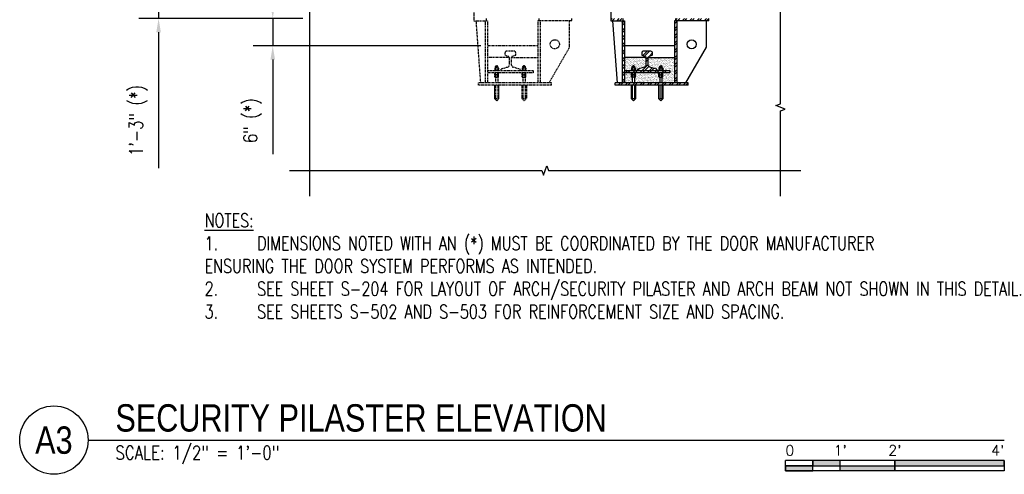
# Model space of a CAD drawing. Header units: inches. Extents: x 153 to 2573, y -502 to -24.
# Tile 21 of 23: x 1317 to 1533, y -502 to -403. Entities that reach past the tile are written whole.
import ezdxf
from ezdxf.enums import TextEntityAlignment as Align

# ---------------------------------------------------------------- set-up
doc = ezdxf.new("R2010")
doc.units = ezdxf.units.IN
doc.header["$LTSCALE"] = 0.5
doc.header["$MEASUREMENT"] = 0
doc.linetypes.add('HIDDEN2', pattern=[0.1875, 0.125, -0.0625])
doc.layers.get('DEFPOINTS').update_dxf_attribs({"color": 140})
for name, color, linetype in [('S-ANNO-DIMS', 1, 'Continuous'), ('S-ANNO-SYMB', 2, 'Continuous'), ('S-ANNO-TEXT', 2, 'Continuous'), ('S-ANNO-TITL', 2, 'Continuous'), ('S-DETL-GENF', 90, 'Continuous'), ('S-DETL-HIDD', 1, 'HIDDEN2'), ('S-DETL-MEDM', 3, 'Continuous'), ('S-DETL-PATT', 1, 'Continuous'), ('S-DETL-XLIT', 1, 'Continuous')]:
    doc.layers.add(name, color=color, linetype=linetype)
doc.styles.add('Annotative', font='romans.shx', dxfattribs={"width": 0.8, "height": 0.125})
doc.styles.add('Arial', font='romans.shx', dxfattribs={"width": 0.8})
doc.styles.add('Title', font='swiss.ttf')
doc.styles.add('TITLES', font='swiss.ttf', dxfattribs={"width": 0.8, "height": 0.25})
doc.dimstyles.new('Annotative', dxfattribs={"dimscale": 0, "dimtxt": 0.125, "dimasz": 0.125, "dimexe": 0.18, "dimexo": 0.0625, "dimgap": 0.09, "dimtad": 1, "dimdec": 3, "dimzin": 3, "dimdsep": 46, "dimlunit": 4, "dimtxsty": 'Annotative', "dimcen": 0.09, "dimclrt": 2, "dimazin": 2, "dimtfac": 1, "dimtdec": 3, "dimtmove": 0, "dimatfit": 0, "dimfxl": 1, "dimtfill": 1, "dimfrac": 2, "dimtolj": 1, "dimtzin": 0, "dimarcsym": 0})
pattern_1 = [(45, (58.2885, -698.9181), (-0.7954951, 0.7954951), []), (45, (58.8189, -698.9181), (-0.7954951, 0.7954951), [])]

# ---------------------------------------------------------------- blocks, each defined once
blk = doc.blocks.new('*D18')
at = {"layer": 'DEFPOINTS', "color": 0, "transparency": 16777216}
for p in [(1347.94, -387.3), (1420.49, -387.3), (1381.11, -402.3)]:
    blk.add_point(p, dxfattribs=at)
at = {"layer": 'S-ANNO-DIMS', "color": 0, "lineweight": -2, "transparency": 16777216}
for p, q in [((1347.94, -384.3), (1347.94, -381.3)), ((1418.99, -387.3), (1343.62, -387.3)), ((1347.94, -387.3), (1347.94, -402.3)), ((1379.61, -402.3), (1343.62, -402.3)), ((1347.94, -405.3), (1347.94, -435.11))]:
    blk.add_line(p, q, dxfattribs=at)
at = {"layer": 'S-ANNO-DIMS', "color": 0, "transparency": 16777216}
for points in [[(1347.44, -384.3), (1348.44, -384.3), (1347.94, -387.3)], [(1347.44, -405.3), (1348.44, -405.3), (1347.94, -402.3)]]:
    blk.add_solid(points, dxfattribs=at)
at = {"layer": 'S-ANNO-DIMS', "color": 2, "transparency": 16777216, "insert": (1343.5, -424.67), "char_height": 3, "attachment_point": 5, "rotation": 90, "style": 'Annotative', "bg_fill": 3, "box_fill_scale": 1.25, "bg_fill_color": 256, "bg_fill_true_color": 13158600, "bg_fill_transparency": 0}
blk.add_mtext('\\A1;1\'-3" (*)', dxfattribs=at)
blk = doc.blocks.new('*D19')
at = {"layer": 'DEFPOINTS', "color": 0, "transparency": 16777216}
for p in [(1381.11, -402.3), (1372.98, -408.3), (1420.11, -408.3)]:
    blk.add_point(p, dxfattribs=at)
at = {"layer": 'S-ANNO-DIMS', "color": 0, "lineweight": -2, "transparency": 16777216}
for p, q in [((1372.98, -399.3), (1372.98, -396.3)), ((1379.61, -402.3), (1368.66, -402.3)), ((1372.98, -402.3), (1372.98, -408.3)), ((1418.61, -408.3), (1368.66, -408.3)), ((1372.98, -411.3), (1372.98, -432.05))]:
    blk.add_line(p, q, dxfattribs=at)
at = {"layer": 'S-ANNO-DIMS', "color": 0, "transparency": 16777216}
for points in [[(1372.48, -399.3), (1373.48, -399.3), (1372.98, -402.3)], [(1372.48, -411.3), (1373.48, -411.3), (1372.98, -408.3)]]:
    blk.add_solid(points, dxfattribs=at)
at = {"layer": 'S-ANNO-DIMS', "color": 2, "transparency": 16777216, "insert": (1368.54, -424.69), "char_height": 3, "attachment_point": 5, "rotation": 90, "style": 'Annotative', "bg_fill": 3, "box_fill_scale": 1.25, "bg_fill_color": 256, "bg_fill_true_color": 13158600, "bg_fill_transparency": 0}
blk.add_mtext('\\A1;6" (*)', dxfattribs=at)
blk = doc.blocks.new('*U7')
for q in [(4.6778, 0), (8.3749, 0)]:
    blk.add_line((0, 0), q)
blk.add_circle((-0.3126, 0), 0.3126)
at = {"style": 'Title'}
for tag, p, height in [('TITLE', (0.25, 0.0781), 0.25), ('SCALE', (0.25, -0.1768), 0.0984)]:
    blk.add_attdef(tag, p, '', height=height, dxfattribs=at)
blk.add_attdef('NUMBER', text='', height=0.25, dxfattribs=at).set_placement((-0.3126, 0), align=Align.MIDDLE_CENTER)
blk = doc.blocks.new('*U16')
for points in [[(-2, -0.2812), (-1.75, -0.2812), (-1.75, -0.2344), (-2, -0.2344)], [(-1.75, -0.2344), (-1.5, -0.2344), (-1.5, -0.1875), (-1.75, -0.1875)], [(-1.5, -0.2344), (-1, -0.2344), (-1, -0.2812), (-1.5, -0.2812)], [(-1, -0.2344), (0, -0.2344), (0, -0.1875), (-1, -0.1875)]]:
    blk.add_hatch(color=256).paths.add_polyline_path(points)
for p, q in [((0, -0.1875), (-2, -0.1875)), ((-2, -0.2812), (-2, -0.1875)), ((-2, -0.2344), (0, -0.2344)), ((-1.75, -0.2812), (-1.75, -0.1875)), ((-1.5, -0.2812), (-1.5, -0.1875)), ((-1, -0.2812), (-1, -0.1885)), ((0, -0.1875), (0, -0.2812)), ((0, -0.2812), (-2, -0.2812))]:
    blk.add_line(p, q)
at = {"flags": 128}
for points in [[(-2, -0.2812), (-1.75, -0.2812), (-1.75, -0.2344), (-2, -0.2344), (-2, -0.2812)], [(-1.75, -0.2344), (-1.5, -0.2344), (-1.5, -0.1875), (-1.75, -0.1875), (-1.75, -0.2344)], [(-1.5, -0.2344), (-1, -0.2344), (-1, -0.2812), (-1.5, -0.2812), (-1.5, -0.2344)], [(-1, -0.2344), (0, -0.2344), (0, -0.1875), (-1, -0.1875), (-1, -0.2344)]]:
    blk.add_lwpolyline(points, close=True, dxfattribs=at)
at = {"style": 'Arial'}
blk.add_text('0', height=0.0937, dxfattribs=at).set_placement((-2, -0.0937), align=Align.MIDDLE_LEFT)
for s, p in [("1'", (-1.5, -0.0937)), ("2'", (-1, -0.0937))]:
    blk.add_text(s, height=0.09375, dxfattribs=at).set_placement(p, align=Align.MIDDLE_CENTER)
blk.add_text("4'", height=0.09375, dxfattribs=at).set_placement((0, -0.0937), align=Align.MIDDLE_RIGHT)

msp = doc.modelspace()

# ---------------------------------------------------------------- hatches: boundary and pattern name
at = {"layer": 'S-DETL-PATT'}
h = msp.add_hatch(dxfattribs=at)
h.set_pattern_fill('ANSI32', color=8, scale=3)
h.set_pattern_definition([(45, (57.7885, -698.9181), (-0.7954951, 0.7954951), []), (45, (58.3189, -698.9181), (-0.7954951, 0.7954951), [])])
h.paths.add_polyline_path([(1461.36248, -402.30054), (1468.61248, -402.30054), (1468.61248, -402.80054), (1461.36248, -402.80054)])
h.paths.add_polyline_path([(1461.11248, -402.80054), (1461.61248, -402.80054), (1461.61248, -403.55475), (1461.11248, -403.55475)])
h.paths.add_polyline_path([(1461.11248, -403.55475), (1461.61248, -403.55475), (1461.61248, -411.77345), (1461.11248, -411.66731)])
h.paths.add_polyline_path([(1461.11248, -411.66731), (1461.61248, -411.77345), (1461.61248, -416.39274), (1461.11248, -416.39274)])
h.paths.add_polyline_path([(1448.11248, -416.39274), (1462.91341, -416.39274), (1464.10289, -416.89274), (1448.11248, -416.89274)])
h.paths.add_polyline_path([(1462.91341, -416.39274), (1464.11248, -416.39274), (1464.11248, -416.89274), (1464.10289, -416.89274)])
h.paths.add_polyline_path([(1449.61248, -413.99751), (1450.11248, -413.92509), (1450.11248, -416.39274), (1449.61248, -416.39274)])
h.paths.add_polyline_path([(1449.61248, -408.53355), (1450.11248, -408.42322), (1450.11248, -413.92509), (1449.61248, -413.99751)])
h.paths.add_polyline_path([(1449.61248, -402.80054), (1450.11248, -402.80054), (1450.11248, -408.42322), (1449.61248, -408.53355)])
h.paths.add_polyline_path([(1447.11248, -402.30054), (1449.86248, -402.30054), (1449.86047, -402.80054), (1447.11248, -402.80054)])
h = msp.add_hatch(dxfattribs=at)
h.set_pattern_fill('ANSI32', color=8, scale=3)
h.set_pattern_definition(pattern_1)
h.paths.add_polyline_path([(1453.9746, -410.31099), (1454.70369, -410.59668, -0.308606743), (1454.86248, -410.82945), (1454.86248, -412.49995, -0.332706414), (1454.50356, -412.97963), (1453.03234, -413.41234, 0.332706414), (1452.98748, -413.4723), (1452.98748, -413.61304, 0.414213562), (1453.04998, -413.67554), (1457.17498, -413.67554, 0.414213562), (1457.23748, -413.61304), (1457.23748, -413.4723, 0.332706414), (1457.19261, -413.41234), (1455.72139, -412.97963, -0.332706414), (1455.36248, -412.49995), (1455.36248, -410.82945, -0.308606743), (1455.52127, -410.59668), (1456.25035, -410.31099, 0.35466541), (1456.29998, -410.24983), (1456.29998, -409.8353, 0.391902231), (1455.95374, -409.46141), (1455.60235, -409.43438, 0.01919533), (1455.37226, -409.42554), (1454.85269, -409.42554, 0.01919533), (1454.6226, -409.43438), (1454.27122, -409.46141, 0.391902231), (1453.92498, -409.8353), (1453.92498, -410.24983, 0.35466541)])
h = msp.add_hatch(dxfattribs=at)
h.set_pattern_fill('AR-SAND', color=8, scale=0.25)
h.set_pattern_definition([(37.5, (57.78852, -698.9181), (-0.01574834, 0.48170594), [0, -0.38, 0, -0.425, 0, -0.40625]), (7.5, (57.7885, -698.9181), (0.44244418, 0.70553652), [0, -0.205, 0, -0.3425, 0, -0.13125]), (327.5, (57.481, -698.9181), (0.77853547, 0.00141476), [0, -0.125, 0, -0.45, 0, -0.5875]), (317.5, (57.481, -698.9181), (0.75153165, 0.2194189), [0, -0.0625, 0, -0.295, 0, -0.3375])])
h.paths.add_polyline_path([(1455.36248, -410.82945), (1461.11248, -410.82945), (1461.11248, -416.39274), (1458.36248, -416.39274), (1458.36248, -415.17447), (1458.44373, -415.17447, 0.262475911), (1458.53748, -415.12161), (1458.53748, -414.72732, 0.236175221), (1458.45456, -414.675), (1458.44373, -414.675, 0.262475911), (1458.53748, -414.62215), (1458.53748, -414.22786, 0.236175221), (1458.45456, -414.17554), (1460.11248, -414.17554), (1460.11248, -413.67554), (1458.61248, -413.67554), (1458.61248, -413.61304), (1458.44373, -413.61304, 0.262475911), (1458.53748, -413.56018), (1458.53748, -413.16589, 0.262475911), (1458.44373, -413.11304), (1458.36248, -413.11304), (1458.36248, -412.80417, -0.214588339), (1458.27754, -412.71711, 0.314969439), (1458.21884, -412.67606), (1458.00612, -412.67606, 0.314969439), (1457.94741, -412.71711, -0.214588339), (1457.86248, -412.80417), (1457.86248, -413.11304), (1457.78123, -413.11304, 0.262475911), (1457.68748, -413.16589), (1457.68748, -413.56018, 0.262475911), (1457.78123, -413.61304), (1457.61248, -413.61304), (1457.61248, -413.67554), (1457.17498, -413.67554, 0.414213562), (1457.23748, -413.61304), (1457.23748, -413.4723, 0.332706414), (1457.19261, -413.41234), (1455.72139, -412.97963, -0.332706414), (1455.36248, -412.49995)])
h.paths.add_polyline_path([(1452.36248, -415.17447), (1452.44373, -415.17447, 0.262475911), (1452.53748, -415.12161), (1452.53748, -414.72732, 0.236175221), (1452.45456, -414.675), (1452.44373, -414.675, 0.262475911), (1452.53748, -414.62215), (1452.53748, -414.22786, 0.236175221), (1452.45456, -414.17554), (1457.79206, -414.17554, 0.289120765), (1457.68748, -414.22786), (1457.68748, -414.62215, 0.243848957), (1457.77356, -414.67473, 0.243848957), (1457.68748, -414.72732), (1457.68748, -415.12161, 0.262475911), (1457.78123, -415.17447), (1457.86248, -415.17447), (1457.86248, -416.39274), (1452.36248, -416.39274)])
h.paths.add_polyline_path([(1450.11248, -414.17554), (1451.79206, -414.17554, 0.289120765), (1451.68748, -414.22786), (1451.68748, -414.62215, 0.243848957), (1451.77356, -414.67473, 0.243848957), (1451.68748, -414.72732), (1451.68748, -415.12161, 0.262475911), (1451.78123, -415.17447), (1451.86248, -415.17447), (1451.86248, -416.39274), (1450.11248, -416.39274)])
h.paths.add_polyline_path([(1450.11248, -410.82945), (1454.86248, -410.82945), (1454.86248, -412.49995, -0.332706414), (1454.50356, -412.97963), (1453.03234, -413.41234, 0.332706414), (1452.98748, -413.4723), (1452.98748, -413.61304, 0.414213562), (1453.04998, -413.67554), (1452.61248, -413.67554), (1452.61248, -413.61304), (1452.44373, -413.61304, 0.262475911), (1452.53748, -413.56018), (1452.53748, -413.16589, 0.262475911), (1452.44373, -413.11304), (1452.36248, -413.11304), (1452.36248, -412.80417, -0.214588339), (1452.27754, -412.71711, 0.314969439), (1452.21884, -412.67606), (1452.00612, -412.67606, 0.314969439), (1451.94741, -412.71711, -0.214588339), (1451.86248, -412.80417), (1451.86248, -413.11304), (1451.78123, -413.11304, 0.262475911), (1451.68748, -413.16589), (1451.68748, -413.56018, 0.262475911), (1451.78123, -413.61304), (1451.61248, -413.61304), (1451.61248, -413.67554), (1450.11248, -413.67554)])
h = msp.add_hatch(dxfattribs=at)
h.set_pattern_fill('ANSI32', color=8, scale=3)
h.set_pattern_definition(pattern_1)
h.paths.add_polyline_path([(1460.11248, -414.17554), (1450.11248, -414.17554), (1450.11248, -413.67554), (1460.11248, -413.67554)])

# ---------------------------------------------------------------- linework, layer by layer
at = {"layer": 'S-ANNO-SYMB'}
for points in [[(1381.11247, -441.25921), (1381.11247, -319.05054), (1382.14278, -318.67554), (1380.08217, -317.92554), (1381.11247, -317.55054), (1381.11247, -229.49577)], [(1484.38193, -441.25921), (1484.38193, -422.52988), (1485.41223, -422.15488), (1483.35163, -421.40488), (1484.38193, -421.02988), (1484.38193, -397.54022)]]:
    msp.add_lwpolyline(points, dxfattribs=at)
at = {"layer": 'S-DETL-GENF'}
msp.add_line((1447.11248, -250.30054), (1447.11248, -402.80054), dxfattribs=at)
at = {"layer": 'S-DETL-HIDD'}
for p, q in [((1417.11248, -250.30054), (1417.11248, -402.80054)), ((1417.11248, -402.80054), (1420.11248, -402.80054)), ((1418.61248, -416.39274), (1417.62159, -402.80054)), ((1419.61248, -402.80054), (1419.61248, -416.39274)), ((1420.11248, -402.80054), (1420.11248, -416.39274)), ((1431.11248, -402.80054), (1431.11248, -416.39274)), ((1438.61248, -402.80054), (1431.11248, -402.80054)), ((1431.36248, -402.30054), (1431.36248, -402.80054)), ((1431.61248, -402.80054), (1431.61248, -416.39274)), ((1438.11248, -408.59851), (1438.11248, -402.80054)), ((1438.61248, -402.80054), (1438.61248, -402.30054)), ((1431.11248, -408.30054), (1420.11248, -408.30054)), ((1433.61248, -416.39274), (1438.11248, -408.59851)), ((1424.86248, -410.82945), (1420.11248, -410.82945)), ((1425.36248, -410.82945), (1431.11248, -410.82945)), ((1421.61248, -413.61304), (1421.61248, -413.67554)), ((1422.61248, -413.61304), (1421.61248, -413.61304)), ((1421.68748, -413.16589), (1421.68748, -413.56018)), ((1421.68748, -414.62215), (1421.68748, -414.22786)), ((1422.44373, -413.11304), (1421.78123, -413.11304)), ((1422.44373, -414.675), (1421.78123, -414.675)), ((1422.36248, -412.80417), (1421.86248, -412.80417)), ((1421.86248, -413.11304), (1421.86248, -412.80417)), ((1421.87498, -413.16589), (1421.87498, -413.56018)), ((1421.87498, -414.62215), (1421.87498, -414.22786)), ((1422.21884, -412.67606), (1422.00612, -412.67606)), ((1422.34998, -413.16589), (1422.34998, -413.56018)), ((1422.34998, -414.62215), (1422.34998, -414.22786)), ((1422.36248, -413.11304), (1422.36248, -412.80417)), ((1422.53748, -413.16589), (1422.53748, -413.56018)), ((1422.53748, -414.62215), (1422.53748, -414.22786)), ((1422.61248, -413.61304), (1422.61248, -413.67554)), ((1427.61248, -413.61304), (1427.61248, -413.67554)), ((1427.61248, -413.61304), (1428.61248, -413.61304)), ((1427.68748, -413.16589), (1427.68748, -413.56018)), ((1427.68748, -414.62215), (1427.68748, -414.22786)), ((1427.78123, -413.11304), (1428.44373, -413.11304)), ((1427.78123, -414.675), (1428.44373, -414.675)), ((1427.86248, -412.80417), (1428.36248, -412.80417)), ((1427.86248, -413.11304), (1427.86248, -412.80417)), ((1427.87498, -413.16589), (1427.87498, -413.56018)), ((1427.87498, -414.62215), (1427.87498, -414.22786)), ((1428.00612, -412.67606), (1428.21884, -412.67606)), ((1428.34998, -413.16589), (1428.34998, -413.56018)), ((1428.34998, -414.62215), (1428.34998, -414.22786)), ((1428.36248, -413.11304), (1428.36248, -412.80417)), ((1428.53748, -413.16589), (1428.53748, -413.56018)), ((1428.53748, -414.62215), (1428.53748, -414.22786)), ((1428.61248, -413.61304), (1428.61248, -413.67554)), ((1434.11248, -416.39274), (1418.11248, -416.39274)), ((1418.11248, -416.89274), (1418.11248, -416.39274)), ((1421.68748, -415.12161), (1421.68748, -414.72732)), ((1422.44373, -415.17447), (1421.78123, -415.17447)), ((1421.86248, -415.17447), (1421.86248, -416.39274)), ((1421.87498, -415.12161), (1421.87498, -414.72732)), ((1422.34998, -415.12161), (1422.34998, -414.72732)), ((1422.36248, -415.17447), (1422.36248, -416.39274)), ((1422.53748, -415.12161), (1422.53748, -414.72732)), ((1427.68748, -415.12161), (1427.68748, -414.72732)), ((1427.78123, -415.17447), (1428.44373, -415.17447)), ((1427.86248, -415.17447), (1427.86248, -416.39274)), ((1427.87498, -415.12161), (1427.87498, -414.72732)), ((1428.34998, -415.12161), (1428.34998, -414.72732)), ((1428.36248, -415.17447), (1428.36248, -416.39274)), ((1428.53748, -415.12161), (1428.53748, -414.72732)), ((1434.11248, -416.89274), (1434.11248, -416.39274)), ((1434.11248, -416.89274), (1418.11248, -416.89274)), ((1421.86248, -416.89274), (1421.86248, -419.84593)), ((1422.36248, -416.89274), (1422.36248, -419.84593)), ((1427.61248, -416.89274), (1427.61248, -419.84593)), ((1427.86248, -416.89274), (1427.86248, -419.84593)), ((1428.36248, -416.89274), (1428.36248, -419.84593)), ((1428.61248, -416.89274), (1428.61248, -419.84593)), ((1421.86248, -419.84593), (1422.36248, -419.84593)), ((1428.11248, -420.34593), (1427.61248, -419.84593)), ((1427.86248, -419.84593), (1428.36248, -419.84593)), ((1428.11248, -420.34593), (1428.61248, -419.84593))]:
    msp.add_line(p, q, dxfattribs=at)
msp.add_lwpolyline([(1427.17498, -413.67554, 0.414213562), (1427.23748, -413.61304), (1427.23748, -413.4723, 0.332706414), (1427.19261, -413.41234), (1425.72139, -412.97963, -0.332706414), (1425.36248, -412.49995), (1425.36248, -410.82945, -0.308606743), (1425.52127, -410.59668), (1426.25035, -410.31099, 0.35466541), (1426.29998, -410.24983), (1426.29998, -409.8353, 0.391902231), (1425.95374, -409.46141), (1425.60235, -409.43438, 0.01919533), (1425.37226, -409.42554), (1424.85269, -409.42554, 0.01919533), (1424.6226, -409.43438), (1424.27122, -409.46141, 0.391902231), (1423.92498, -409.8353), (1423.92498, -410.24983, 0.35466541), (1423.9746, -410.31099), (1424.70369, -410.59668, -0.308606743), (1424.86248, -410.82945), (1424.86248, -412.49995, -0.332706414), (1424.50356, -412.97963), (1423.03234, -413.41234, 0.332706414), (1422.98748, -413.4723), (1422.98748, -413.61304, 0.414213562), (1423.04998, -413.67554)], format="xyb", dxfattribs=at)
msp.add_lwpolyline([(1420.11248, -413.67554), (1430.11248, -413.67554), (1430.11248, -414.17554), (1420.11248, -414.17554)], dxfattribs=at)
msp.add_circle((1434.86248, -407.94054), 1, dxfattribs=at)
for centre, radius, start, end in [((1421.78123, -413.22261), 0.10957, 31.1719493, 148.8280507), ((1421.78123, -413.50347), 0.10957, 211.1719493, 328.8280507), ((1421.78123, -414.28457), 0.10957, 31.1719493, 148.8280507), ((1421.78123, -414.56543), 0.10957, 211.1719493, 328.8280507), ((1421.78123, -414.78404), 0.10957, 31.1719493, 148.8280507), ((1421.80819, -412.66625), 0.14822, 291.4860016, 339.9313373), ((1422.11248, -413.6788), 0.56522, 65.1535529, 114.8464471), ((1422.11248, -413.04728), 0.56522, 245.1535529, 294.8464471), ((1422.11248, -414.74076), 0.56522, 65.1535529, 114.8464471), ((1422.11248, -414.10924), 0.56522, 245.1535529, 294.8464471), ((1422.11248, -415.24023), 0.56522, 65.1535529, 114.8464471), ((1422.00612, -412.73856), 0.0625, 90, 159.9313373), ((1422.21884, -412.73856), 0.0625, 20.0686627, 90), ((1422.41677, -412.66625), 0.14822, 200.0686627, 248.5139984), ((1422.44373, -413.22261), 0.10957, 31.1719493, 148.8280507), ((1422.44373, -413.50347), 0.10957, 211.1719493, 328.8280507), ((1422.44373, -414.28457), 0.10957, 31.1719493, 148.8280507), ((1422.44373, -414.56543), 0.10957, 211.1719493, 328.8280507), ((1422.44373, -414.78404), 0.10957, 31.1719493, 148.8280507), ((1427.78123, -413.22261), 0.10957, 31.1719493, 148.8280507), ((1427.78123, -413.50347), 0.10957, 211.1719493, 328.8280507), ((1427.78123, -414.28457), 0.10957, 31.1719493, 148.8280507), ((1427.78123, -414.56543), 0.10957, 211.1719493, 328.8280507), ((1427.78123, -414.78404), 0.10957, 31.1719493, 148.8280507), ((1427.80819, -412.66625), 0.14822, 291.4860016, 339.9313373), ((1428.11248, -413.6788), 0.56522, 65.1535529, 114.8464471), ((1428.11248, -413.04728), 0.56522, 245.1535529, 294.8464471), ((1428.11248, -414.74076), 0.56522, 65.1535529, 114.8464471), ((1428.11248, -414.10924), 0.56522, 245.1535529, 294.8464471), ((1428.11248, -415.24023), 0.56522, 65.1535529, 114.8464471), ((1428.00612, -412.73856), 0.0625, 90, 159.9313373), ((1428.21884, -412.73856), 0.0625, 20.0686627, 90), ((1428.41677, -412.66625), 0.14822, 200.0686627, 248.5139984), ((1428.44373, -413.22261), 0.10957, 31.1719493, 148.8280507), ((1428.44373, -413.50347), 0.10957, 211.1719493, 328.8280507), ((1428.44373, -414.28457), 0.10957, 31.1719493, 148.8280507), ((1428.44373, -414.56543), 0.10957, 211.1719493, 328.8280507), ((1428.44373, -414.78404), 0.10957, 31.1719493, 148.8280507), ((1421.78123, -415.0649), 0.10957, 211.1719493, 328.8280507), ((1422.11248, -414.6087), 0.56522, 245.1535529, 294.8464471), ((1422.44373, -415.0649), 0.10957, 211.1719493, 328.8280507), ((1427.78123, -415.0649), 0.10957, 211.1719493, 328.8280507), ((1428.11248, -414.6087), 0.56522, 245.1535529, 294.8464471), ((1428.44373, -415.0649), 0.10957, 211.1719493, 328.8280507)]:
    msp.add_arc(centre, radius, start, end, dxfattribs=at)
at = {"layer": 'S-DETL-MEDM'}
for p, q in [((1419.86248, -402.80054), (1419.86248, -402.30054)), ((1447.11248, -402.80054), (1450.11248, -402.80054)), ((1448.61248, -416.39274), (1447.62159, -402.80054)), ((1449.61248, -402.80054), (1449.61248, -416.39274)), ((1449.86248, -402.80054), (1449.86248, -402.30054)), ((1450.11248, -402.80054), (1450.11248, -416.39274)), ((1461.11248, -402.80054), (1461.11248, -416.39274)), ((1468.61248, -402.80054), (1461.11248, -402.80054)), ((1461.36248, -402.30054), (1461.36248, -402.80054)), ((1461.61248, -402.80054), (1461.61248, -416.39274)), ((1468.11248, -408.59851), (1468.11248, -402.80054)), ((1468.61248, -402.80054), (1468.61248, -402.30054)), ((1461.11248, -408.30054), (1450.11248, -408.30054)), ((1463.61248, -416.39274), (1468.11248, -408.59851)), ((1454.86248, -410.82945), (1450.11248, -410.82945)), ((1455.36248, -410.82945), (1461.11248, -410.82945)), ((1451.61248, -413.61304), (1451.61248, -413.67554)), ((1452.61248, -413.61304), (1451.61248, -413.61304)), ((1451.68748, -413.16589), (1451.68748, -413.56018)), ((1451.68748, -414.62215), (1451.68748, -414.22786)), ((1452.44373, -413.11304), (1451.78123, -413.11304)), ((1452.44373, -414.675), (1451.78123, -414.675)), ((1452.36248, -412.80417), (1451.86248, -412.80417)), ((1451.86248, -413.11304), (1451.86248, -412.80417)), ((1451.87498, -413.16589), (1451.87498, -413.56018)), ((1451.87498, -414.62215), (1451.87498, -414.22786)), ((1452.21884, -412.67606), (1452.00612, -412.67606)), ((1452.34998, -413.16589), (1452.34998, -413.56018)), ((1452.34998, -414.62215), (1452.34998, -414.22786)), ((1452.36248, -413.11304), (1452.36248, -412.80417)), ((1452.53748, -413.16589), (1452.53748, -413.56018)), ((1452.53748, -414.62215), (1452.53748, -414.22786)), ((1452.61248, -413.61304), (1452.61248, -413.67554)), ((1457.61248, -413.61304), (1457.61248, -413.67554)), ((1457.61248, -413.61304), (1458.61248, -413.61304)), ((1457.68748, -413.16589), (1457.68748, -413.56018)), ((1457.68748, -414.62215), (1457.68748, -414.22786)), ((1457.78123, -413.11304), (1458.44373, -413.11304)), ((1457.78123, -414.675), (1458.44373, -414.675)), ((1457.86248, -412.80417), (1458.36248, -412.80417)), ((1457.86248, -413.11304), (1457.86248, -412.80417)), ((1457.87498, -413.16589), (1457.87498, -413.56018)), ((1457.87498, -414.62215), (1457.87498, -414.22786)), ((1458.00612, -412.67606), (1458.21884, -412.67606)), ((1458.34998, -413.16589), (1458.34998, -413.56018)), ((1458.34998, -414.62215), (1458.34998, -414.22786)), ((1458.36248, -413.11304), (1458.36248, -412.80417)), ((1458.53748, -413.16589), (1458.53748, -413.56018)), ((1458.53748, -414.62215), (1458.53748, -414.22786)), ((1458.61248, -413.61304), (1458.61248, -413.67554)), ((1464.11248, -416.39274), (1448.11248, -416.39274)), ((1448.11248, -416.89274), (1448.11248, -416.39274)), ((1451.68748, -415.12161), (1451.68748, -414.72732)), ((1452.44373, -415.17447), (1451.78123, -415.17447)), ((1451.86248, -415.17447), (1451.86248, -416.39274)), ((1451.87498, -415.12161), (1451.87498, -414.72732)), ((1452.34998, -415.12161), (1452.34998, -414.72732)), ((1452.36248, -415.17447), (1452.36248, -416.39274)), ((1452.53748, -415.12161), (1452.53748, -414.72732)), ((1457.68748, -415.12161), (1457.68748, -414.72732)), ((1457.78123, -415.17447), (1458.44373, -415.17447)), ((1457.86248, -415.17447), (1457.86248, -416.39274)), ((1457.87498, -415.12161), (1457.87498, -414.72732)), ((1458.34998, -415.12161), (1458.34998, -414.72732)), ((1458.36248, -415.17447), (1458.36248, -416.39274)), ((1458.53748, -415.12161), (1458.53748, -414.72732)), ((1464.11248, -416.89274), (1464.11248, -416.39274)), ((1464.11248, -416.89274), (1448.11248, -416.89274)), ((1451.86248, -416.89274), (1451.86248, -419.84593)), ((1452.36248, -416.89274), (1452.36248, -419.84593)), ((1457.86248, -416.89274), (1457.86248, -419.84593)), ((1458.36248, -416.89274), (1458.36248, -419.84593)), ((1451.86248, -419.84593), (1452.36248, -419.84593)), ((1457.86248, -419.84593), (1458.36248, -419.84593))]:
    msp.add_line(p, q, dxfattribs=at)
msp.add_lwpolyline([(1457.17498, -413.67554, 0.414213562), (1457.23748, -413.61304), (1457.23748, -413.4723, 0.332706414), (1457.19261, -413.41234), (1455.72139, -412.97963, -0.332706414), (1455.36248, -412.49995), (1455.36248, -410.82945, -0.308606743), (1455.52127, -410.59668), (1456.25035, -410.31099, 0.35466541), (1456.29998, -410.24983), (1456.29998, -409.8353, 0.391902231), (1455.95374, -409.46141), (1455.60235, -409.43438, 0.01919533), (1455.37226, -409.42554), (1454.85269, -409.42554, 0.01919533), (1454.6226, -409.43438), (1454.27122, -409.46141, 0.391902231), (1453.92498, -409.8353), (1453.92498, -410.24983, 0.35466541), (1453.9746, -410.31099), (1454.70369, -410.59668, -0.308606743), (1454.86248, -410.82945), (1454.86248, -412.49995, -0.332706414), (1454.50356, -412.97963), (1453.03234, -413.41234, 0.332706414), (1452.98748, -413.4723), (1452.98748, -413.61304, 0.414213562), (1453.04998, -413.67554)], format="xyb", dxfattribs=at)
msp.add_lwpolyline([(1450.11248, -413.67554), (1460.11248, -413.67554), (1460.11248, -414.17554), (1450.11248, -414.17554)], dxfattribs=at)
msp.add_circle((1464.86248, -407.94054), 1, dxfattribs=at)
for centre, radius, start, end in [((1451.78123, -413.22261), 0.10957, 31.1719493, 148.8280507), ((1451.78123, -413.50347), 0.10957, 211.1719493, 328.8280507), ((1451.78123, -414.28457), 0.10957, 31.1719493, 148.8280507), ((1451.78123, -414.56543), 0.10957, 211.1719493, 328.8280507), ((1451.78123, -414.78404), 0.10957, 31.1719493, 148.8280507), ((1451.80819, -412.66625), 0.14822, 291.4860016, 339.9313373), ((1452.11248, -413.6788), 0.56522, 65.1535529, 114.8464471), ((1452.11248, -413.04728), 0.56522, 245.1535529, 294.8464471), ((1452.11248, -414.74076), 0.56522, 65.1535529, 114.8464471), ((1452.11248, -414.10924), 0.56522, 245.1535529, 294.8464471), ((1452.11248, -415.24023), 0.56522, 65.1535529, 114.8464471), ((1452.00612, -412.73856), 0.0625, 90, 159.9313373), ((1452.21884, -412.73856), 0.0625, 20.0686627, 90), ((1452.41677, -412.66625), 0.14822, 200.0686627, 248.5139984), ((1452.44373, -413.22261), 0.10957, 31.1719493, 148.8280507), ((1452.44373, -413.50347), 0.10957, 211.1719493, 328.8280507), ((1452.44373, -414.28457), 0.10957, 31.1719493, 148.8280507), ((1452.44373, -414.56543), 0.10957, 211.1719493, 328.8280507), ((1452.44373, -414.78404), 0.10957, 31.1719493, 148.8280507), ((1457.78123, -413.22261), 0.10957, 31.1719493, 148.8280507), ((1457.78123, -413.50347), 0.10957, 211.1719493, 328.8280507), ((1457.78123, -414.28457), 0.10957, 31.1719493, 148.8280507), ((1457.78123, -414.56543), 0.10957, 211.1719493, 328.8280507), ((1457.78123, -414.78404), 0.10957, 31.1719493, 148.8280507), ((1457.80819, -412.66625), 0.14822, 291.4860016, 339.9313373), ((1458.11248, -413.6788), 0.56522, 65.1535529, 114.8464471), ((1458.11248, -413.04728), 0.56522, 245.1535529, 294.8464471), ((1458.11248, -414.74076), 0.56522, 65.1535529, 114.8464471), ((1458.11248, -414.10924), 0.56522, 245.1535529, 294.8464471), ((1458.11248, -415.24023), 0.56522, 65.1535529, 114.8464471), ((1458.00612, -412.73856), 0.0625, 90, 159.9313373), ((1458.21884, -412.73856), 0.0625, 20.0686627, 90), ((1458.41677, -412.66625), 0.14822, 200.0686627, 248.5139984), ((1458.44373, -413.22261), 0.10957, 31.1719493, 148.8280507), ((1458.44373, -413.50347), 0.10957, 211.1719493, 328.8280507), ((1458.44373, -414.28457), 0.10957, 31.1719493, 148.8280507), ((1458.44373, -414.56543), 0.10957, 211.1719493, 328.8280507), ((1458.44373, -414.78404), 0.10957, 31.1719493, 148.8280507), ((1451.78123, -415.0649), 0.10957, 211.1719493, 328.8280507), ((1452.11248, -414.6087), 0.56522, 245.1535529, 294.8464471), ((1452.44373, -415.0649), 0.10957, 211.1719493, 328.8280507), ((1457.78123, -415.0649), 0.10957, 211.1719493, 328.8280507), ((1458.11248, -414.6087), 0.56522, 245.1535529, 294.8464471), ((1458.44373, -415.0649), 0.10957, 211.1719493, 328.8280507)]:
    msp.add_arc(centre, radius, start, end, dxfattribs=at)
at = {"layer": 'S-DETL-XLIT', "linetype": 'Continuous', "lineweight": 0}
for p, q in [((1421.61248, -416.89274), (1421.61248, -419.84593)), ((1422.61248, -416.89274), (1422.61248, -419.84593)), ((1451.61248, -416.89274), (1451.61248, -419.84593)), ((1452.61248, -416.89274), (1452.61248, -419.84593)), ((1457.61248, -416.89274), (1457.61248, -419.84593)), ((1458.61248, -416.89274), (1458.61248, -419.84593)), ((1422.11248, -420.34593), (1421.61248, -419.84593)), ((1422.11248, -420.34593), (1422.61248, -419.84593)), ((1452.11248, -420.34593), (1451.61248, -419.84593)), ((1452.11248, -420.34593), (1452.61248, -419.84593)), ((1458.11248, -420.34593), (1457.61248, -419.84593)), ((1458.11248, -420.34593), (1458.61248, -419.84593))]:
    msp.add_line(p, q, dxfattribs=at)

# ---------------------------------------------------------------- block references
at = {"layer": 'S-ANNO-SYMB'}
ref = msp.add_blockref('*U7', (1332.46939, -494.79821), dxfattribs=dict(at, xscale=24, yscale=24, zscale=24))
ref.add_attrib('SCALE', 'SCALE: 1/2" = 1\'-0"', (1338.46939, -499.04078), dxfattribs={"layer": '0', "height": 3, "style": 'Annotative', "width": 0.800781})
ref.add_attrib('TITLE', 'SECURITY PILASTER ELEVATION', (1338.46939, -492.92321), dxfattribs={"layer": '0', "height": 6, "style": 'TITLES', "width": 0.800781})
ref.add_attrib('NUMBER', 'A3', dxfattribs={"layer": '0', "height": 6, "style": 'TITLES', "width": 0.800781}).set_placement((1324.96815, -494.79821), align=Align.MIDDLE_CENTER)
at = {"layer": 'S-ANNO-TITL', "xscale": 24.00000022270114, "yscale": 24.00000022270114, "zscale": 24.00000022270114}
msp.add_blockref('*U16', (1533.46692, -494.79821), dxfattribs=at)

# ---------------------------------------------------------------- texts
at = {"layer": 'S-ANNO-TEXT', "insert": (1358.02219, -445.0992), "char_height": 3, "width": 178.9534081, "attachment_point": 1, "style": 'Annotative'}
msp.add_mtext('\\A1;{\\LNOTES:\\P\\pxi-3,l3,t3;}1.^IDIMENSIONS NOTED WITH AN (*) MUST BE COORDINATED BY THE DOOR MANUFACTURER ENSURING THE DOOR SYSTEM PERFORMS AS INTENDED. \\P2.^ISEE SHEET S-204 FOR LAYOUT OF ARCH/SECURITY PILASTER AND ARCH BEAM NOT SHOWN IN THIS DETAIL. \\P3.^ISEE SHEETS S-502 AND S-503 FOR REINFORCEMENT SIZE AND SPACING. ', dxfattribs=at)

# ---------------------------------------------------------------- next in the draw order: dimensions: what is measured, and where the dimension line sits
at = {"layer": 'S-ANNO-DIMS'}
dim = msp.add_linear_dim(base=(1347.9444, -387.30054), p1=(1381.11247, -402.30054), p2=(1420.48748, -387.30054), angle=90, text='<> (*)', dimstyle='Annotative', override={"dimpost": '\\X'}, dxfattribs=at)
dim.commit()
dim.dimension.update_dxf_attribs({"geometry": '*D18', "text_midpoint": (1347.9444, -424.66927), "dimtype": 160})

# ---------------------------------------------------------------- next in the draw order: linework, layer by layer
at = {"layer": 'S-ANNO-SYMB'}
msp.add_lwpolyline([(1376.68614, -435.6504), (1431.9972, -435.6504), (1432.3722, -436.6807), (1433.1222, -434.62009), (1433.4972, -435.6504), (1488.80826, -435.6504)], dxfattribs=at)

# ---------------------------------------------------------------- next in the draw order: dimensions: what is measured, and where the dimension line sits
at = {"layer": 'S-ANNO-DIMS'}
dim = msp.add_linear_dim(base=(1372.98302, -408.30054), p1=(1381.11247, -402.30054), p2=(1420.11248, -408.30054), angle=90, text='<> (*)', dimstyle='Annotative', override={"dimpost": '\\X'}, dxfattribs=at)
dim.commit()
dim.dimension.update_dxf_attribs({"geometry": '*D19', "text_midpoint": (1372.98302, -424.68911), "dimtype": 160})

doc.saveas('drawing.dxf')
